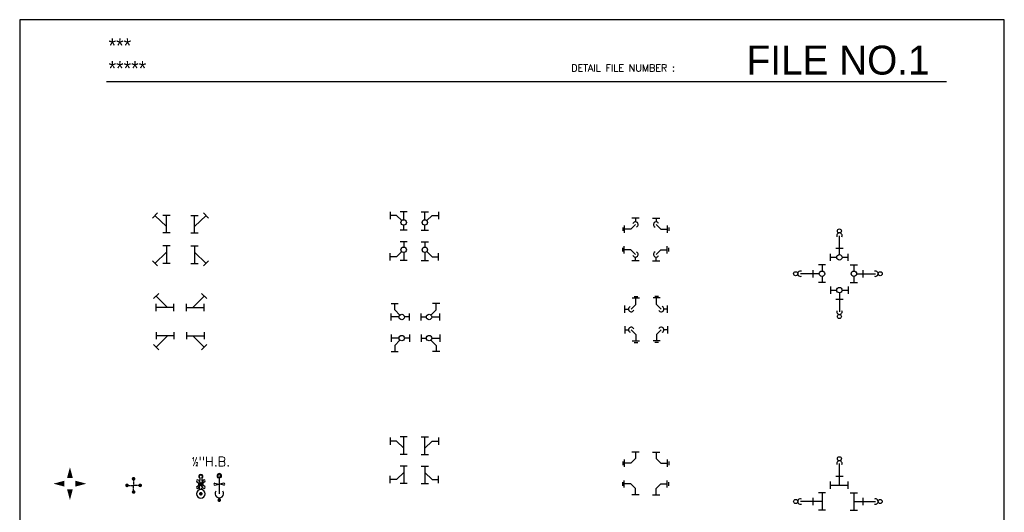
# Model space of a CAD drawing. Header units: inches. Extents: x -3803 to 26533, y -3756 to 2920.
# Tile 3 of 6: x 21841 to 22249, y 2716 to 2920. Entities that reach past the tile are written whole.
import ezdxf
from ezdxf.enums import TextEntityAlignment as Align

# ---------------------------------------------------------------- set-up
doc = ezdxf.new("R2010")
doc.units = ezdxf.units.IN
doc.header["$LTSCALE"] = 0.48
doc.header["$MEASUREMENT"] = 0
doc.linetypes.add('PHANTOM2', pattern=[1.25, 0.625, -0.125, 0.125, -0.125, 0.125, -0.125])
doc.layers.get('0').update_dxf_attribs({"linetype": 'CONTINUOUS'})
for name, color, linetype in [('ARNOTE', 4, 'CONTINUOUS'), ('M-FP-FT', 3, 'CONTINUOUS'), ('M-PL-CWFT', 3, 'CONTINUOUS'), ('M-PL-FT', 3, 'CONTINUOUS'), ('M-PL-HWFT', 2, 'CONTINUOUS'), ('M-PL-HWL', 6, 'PHANTOM2'), ('M-PL-SL', 6, 'CONTINUOUS'), ('M-PL-TXT', 3, 'CONTINUOUS'), ('STD-SHT', 1, 'CONTINUOUS')]:
    doc.layers.add(name, color=color, linetype=linetype)
doc.styles.add('80', font='simplex.shx', dxfattribs={"height": 7.68})
doc.styles.add('STD-SHT1', font='simplex')
doc.styles.add('STD-SHT2', font='X-HLVL1S.SHX')

# ---------------------------------------------------------------- blocks, each defined once
blk = doc.blocks.new('BORDER')
for p, q in [((1, 1), (0, 1)), ((0, 1), (0, 0)), ((1, 0), (1, 1))]:
    blk.add_line(p, q)
blk = doc.blocks.new('A$C03EA7574')
at = {"layer": 'M-FP-FT', "extrusion": (0, 0, -1)}
blk.add_ellipse((2.39, 2.39), major_axis=(-1.69, 1.69), ratio=1, start_param=5.497787, end_param=11.780972, dxfattribs=at)
at = {"layer": 'M-PL-CWFT'}
for p, q in [((1.8, 11), (1.8, 9.8)), ((2.98, 11), (2.98, 9.8)), ((0.2, 8.99), (2, 7.92)), ((0.2, 6.38), (2, 7.45)), ((1.09, 9.88), (2.16, 8.08)), ((1.09, 5.49), (2.16, 7.29)), ((3.7, 9.88), (2.63, 8.08)), ((3.7, 5.49), (2.63, 7.29)), ((4.59, 8.99), (2.79, 7.92)), ((4.59, 6.38), (2.79, 7.45)), ((1.8, 4.71), (1.8, 5.44)), ((2.98, 4.71), (2.98, 5.44))]:
    blk.add_line(p, q, dxfattribs=at)
at = {"layer": 'M-PL-CWFT', "const_width": 1}
blk.add_lwpolyline([(2.39, 2.89, 1), (2.39, 1.89, 1)], format="xyb", close=True, dxfattribs=at)
at = {"layer": 'M-PL-CWFT'}
blk.add_circle((2.39, 7.69), 0.459, dxfattribs=at)
blk.add_circle((2.39, 7.69), 0.459, dxfattribs=at)
for centre, radius, start, end in [((2.39, 11.93), 1.1, 302.3739, 237.6261), ((2.39, 11.76), 0.958, 307.9772, 232.0228), ((0.64, 9.44), 0.625, 45, 225), ((0.64, 5.94), 0.625, 135, 315), ((4.5, 7.62), 3.47, 166.3197, 191.7415), ((4.5, 7.62), 3.47, 207.1364, 219.0354), ((4.5, 7.62), 3.47, 140.9646, 151.5756), ((0.29, 7.62), 3.47, 28.4244, 39.0354), ((0.29, 7.62), 3.47, 320.9646, 332.8636), ((0.29, 7.62), 3.47, 348.2585, 13.6803), ((4.14, 9.44), 0.625, 315, 135), ((4.14, 5.94), 0.625, 225, 45)]:
    blk.add_arc(centre, radius, start, end, dxfattribs=at)

msp = doc.modelspace()

# ---------------------------------------------------------------- linework, layer by layer
at = {"layer": 'M-PL-CWFT'}
for p, q in [((21924.18, 2731.15), (21924.18, 2723.94)), ((21922.33, 2728.44), (21924.01, 2728.01)), ((21922.33, 2727.5), (21924.01, 2727.93)), ((21926.04, 2728.44), (21924.35, 2728.01)), ((21926.04, 2727.5), (21924.35, 2727.93))]:
    msp.add_line(p, q, dxfattribs=at)
at = {"layer": 'M-PL-CWFT', "const_width": 0.75}
msp.add_lwpolyline([(21923.81, 2721.36, 1), (21924.56, 2721.36, 1)], format="xyb", close=True, dxfattribs=at)
at = {"layer": 'M-PL-CWFT'}
msp.add_circle((21924.18, 2727.97), 0.176, dxfattribs=at)
for centre, radius, start, end in [((21924.18, 2731.42), 0.94, 298.0664, 241.9336), ((21924.18, 2731.15), 0.719, 307.9772, 232.0228), ((21922.33, 2727.97), 0.469, 90, 270), ((21926.04, 2727.97), 0.469, 270, 90), ((21924.18, 2724.1), 1.76, 145.9161, 34.0839)]:
    msp.add_arc(centre, radius, start, end, dxfattribs=at)
at = {"layer": 'M-PL-FT'}
for p, q in [((21896.46, 2838.27), (21898.58, 2840.39)), ((21919.77, 2838.27), (21917.65, 2840.39)), ((21994.98, 2840.85), (21994.98, 2837.85)), ((22002.09, 2840.83), (21999.09, 2840.83)), ((22007.86, 2840.83), (22010.86, 2840.83)), ((22014.97, 2840.85), (22014.97, 2837.85)), ((21903.8, 2839.33), (21900.8, 2839.33)), ((21912.43, 2839.33), (21915.43, 2839.33)), ((22098.12, 2838.19), (22095.12, 2838.19)), ((22103.69, 2838.19), (22106.69, 2838.19)), ((21903.8, 2832.07), (21900.8, 2832.07)), ((21912.43, 2832.07), (21915.43, 2832.07)), ((22002.09, 2833.16), (21999.09, 2833.16)), ((22007.86, 2833.16), (22010.86, 2833.16)), ((22091.34, 2834.39), (22091.34, 2832.89)), ((22092, 2835.17), (22092, 2832.17)), ((22092, 2835.17), (22092, 2832.17)), ((22109.81, 2835.17), (22109.81, 2832.17)), ((22109.81, 2835.17), (22109.81, 2832.17)), ((22110.48, 2834.39), (22110.48, 2832.89)), ((22002.09, 2828.37), (21999.09, 2828.37)), ((22007.86, 2828.37), (22010.86, 2828.37)), ((21903.8, 2826.71), (21900.8, 2826.71)), ((21912.43, 2826.71), (21915.43, 2826.71)), ((21994.98, 2820.68), (21994.98, 2823.68)), ((22014.97, 2820.68), (22014.97, 2823.68)), ((22091.34, 2824.35), (22091.34, 2825.85)), ((22092, 2823.57), (22092, 2826.57)), ((22092, 2823.57), (22092, 2826.57)), ((22109.81, 2823.57), (22109.81, 2826.57)), ((22109.81, 2823.57), (22109.81, 2826.57)), ((22110.48, 2824.35), (22110.48, 2825.85)), ((22177.52, 2820.48), (22177.52, 2823.48)), ((22179.65, 2825.72), (22182.65, 2825.72)), ((22184.78, 2820.48), (22184.78, 2823.48)), ((21896.46, 2820.51), (21898.58, 2818.38)), ((21903.8, 2819.44), (21900.8, 2819.44)), ((21912.43, 2819.44), (21915.43, 2819.44)), ((21919.77, 2820.51), (21917.65, 2818.38)), ((22002.09, 2820.7), (21999.09, 2820.7)), ((22007.86, 2820.7), (22010.86, 2820.7)), ((22098.12, 2820.56), (22095.12, 2820.56)), ((22103.69, 2820.56), (22106.69, 2820.56)), ((22170.2, 2816.68), (22170.2, 2813.68)), ((22175.44, 2818.81), (22172.44, 2818.81)), ((22185.64, 2818.81), (22188.64, 2818.81)), ((22190.88, 2816.68), (22190.88, 2813.68)), ((22175.44, 2811.55), (22172.44, 2811.55)), ((22185.64, 2811.55), (22188.64, 2811.55)), ((22177.52, 2809.89), (22177.52, 2806.89)), ((22184.78, 2809.89), (22184.78, 2806.89)), ((21899.09, 2806.98), (21896.96, 2804.86)), ((21916.85, 2806.98), (21918.97, 2804.86)), ((22095.31, 2805.13), (22098.31, 2805.13)), ((22095.31, 2805.13), (22098.31, 2805.13)), ((22096.1, 2805.8), (22097.6, 2805.8)), ((22106.92, 2805.13), (22103.92, 2805.13)), ((22106.92, 2805.13), (22103.92, 2805.13)), ((22106.14, 2805.8), (22104.64, 2805.8)), ((22179.65, 2804.65), (22182.65, 2804.65)), ((21898.03, 2799.64), (21898.03, 2802.64)), ((21905.29, 2799.64), (21905.29, 2802.64)), ((21910.65, 2799.64), (21910.65, 2802.64)), ((21917.91, 2799.64), (21917.91, 2802.64)), ((21995.37, 2802.86), (21998.37, 2802.86)), ((22015.54, 2802.86), (22012.54, 2802.86)), ((22092.3, 2799.01), (22092.3, 2802.01)), ((22109.93, 2799.01), (22109.93, 2802.01)), ((21995.39, 2795.75), (21995.39, 2798.75)), ((22003.06, 2795.75), (22003.06, 2798.75)), ((22007.85, 2795.75), (22007.85, 2798.75)), ((22015.52, 2795.75), (22015.52, 2798.75)), ((21898.03, 2791), (21898.03, 2788)), ((21905.29, 2791), (21905.29, 2788)), ((21910.65, 2791), (21910.65, 2788)), ((21917.91, 2791), (21917.91, 2788)), ((22092.3, 2793.44), (22092.3, 2790.44)), ((22109.93, 2793.44), (22109.93, 2790.44)), ((21995.39, 2789.99), (21995.39, 2786.99)), ((22003.06, 2789.99), (22003.06, 2786.99)), ((22007.85, 2789.99), (22007.85, 2786.99)), ((22015.52, 2789.99), (22015.52, 2786.99)), ((22095.31, 2787.33), (22098.31, 2787.33)), ((22095.31, 2787.33), (22098.31, 2787.33)), ((22096.1, 2786.66), (22097.6, 2786.66)), ((22106.92, 2787.33), (22103.92, 2787.33)), ((22106.92, 2787.33), (22103.92, 2787.33)), ((22106.14, 2786.66), (22104.64, 2786.66)), ((21899.09, 2783.67), (21896.96, 2785.79)), ((21916.85, 2783.67), (21918.97, 2785.79)), ((21995.37, 2782.88), (21998.37, 2782.88)), ((22015.54, 2782.88), (22012.54, 2782.88)), ((21994.98, 2747.31), (21994.98, 2744.31)), ((22002.09, 2747.54), (21999.09, 2747.54)), ((22007.86, 2747.54), (22010.86, 2747.54)), ((22014.97, 2747.31), (22014.97, 2744.31)), ((22002.09, 2740.28), (21999.09, 2740.28)), ((22007.86, 2740.28), (22010.86, 2740.28)), ((22092, 2738.16), (22092, 2735.16)), ((22092, 2738.16), (22092, 2735.16)), ((22098.12, 2741.17), (22095.12, 2741.17)), ((22103.69, 2741.17), (22106.69, 2741.17)), ((22109.81, 2738.16), (22109.81, 2735.16)), ((22109.81, 2738.16), (22109.81, 2735.16)), ((22002.09, 2735.46), (21999.09, 2735.46)), ((22007.86, 2735.46), (22010.86, 2735.46)), ((22091.34, 2737.38), (22091.34, 2735.88)), ((22110.48, 2737.38), (22110.48, 2735.88)), ((21994.98, 2728.43), (21994.98, 2731.43)), ((22014.97, 2728.43), (22014.97, 2731.43)), ((22092, 2726.55), (22092, 2729.55)), ((22092, 2726.55), (22092, 2729.55)), ((22109.81, 2726.55), (22109.81, 2729.55)), ((22109.81, 2726.55), (22109.81, 2729.55)), ((22179.65, 2731.31), (22182.65, 2731.31)), ((22002.09, 2728.2), (21999.09, 2728.2)), ((22007.86, 2728.2), (22010.86, 2728.2)), ((22091.34, 2727.34), (22091.34, 2728.84)), ((22110.48, 2727.34), (22110.48, 2728.84)), ((22177.52, 2726.07), (22177.52, 2729.07)), ((22184.78, 2726.07), (22184.78, 2729.07)), ((22098.12, 2723.54), (22095.12, 2723.54)), ((22103.69, 2723.54), (22106.69, 2723.54)), ((22170.2, 2722.27), (22170.2, 2719.27)), ((22175.44, 2724.4), (22172.44, 2724.4)), ((22185.64, 2724.4), (22188.64, 2724.4)), ((22190.88, 2722.27), (22190.88, 2719.27)), ((22175.44, 2717.14), (22172.44, 2717.14)), ((22185.64, 2717.14), (22188.64, 2717.14))]:
    msp.add_line(p, q, dxfattribs=at)
at = {"layer": 'M-PL-FT', "linetype": 'Continuous'}
for centre in [(22000.59, 2836.43), (22009.36, 2836.43), (22000.59, 2825.1), (22009.36, 2825.1), (22181.15, 2821.98), (22173.94, 2815.18), (22187.14, 2815.18), (22181.15, 2808.39), (21999.79, 2797.25), (22011.12, 2797.25), (21999.79, 2788.49), (22011.12, 2788.49)]:
    msp.add_circle(centre, 1.12, dxfattribs=at)
at = {"layer": 'M-PL-FT'}
for centre in [(22181.15, 2832.91), (22181.15, 2832.91), (22163.02, 2815.18), (22163.02, 2815.18), (22198.06, 2815.18), (22198.06, 2815.18), (22181.15, 2797.46), (22181.15, 2797.46), (22181.15, 2738.5), (22181.15, 2738.5), (22163.02, 2720.77), (22163.02, 2720.77), (22198.06, 2720.77), (22198.06, 2720.77)]:
    msp.add_circle(centre, 0.844, dxfattribs=at)
for centre, start, end in [((22096.62, 2835.57), 292.1077, 156.3595), ((22105.19, 2835.57), 23.6405, 247.8923), ((22181.15, 2830.94), 337.8741, 202.1259), ((22096.62, 2823.17), 203.6405, 67.8923), ((22105.19, 2823.17), 112.1077, 336.3595), ((22164.99, 2815.18), 67.8741, 292.1259), ((22196.09, 2815.18), 247.8741, 112.1259), ((22094.91, 2800.51), 113.6405, 337.8923), ((22107.32, 2800.51), 202.1077, 66.3595), ((22181.15, 2799.43), 157.8741, 22.1259), ((22094.91, 2791.94), 22.1077, 246.3595), ((22107.32, 2791.94), 293.6405, 157.8923), ((22181.15, 2736.53), 337.8741, 202.1259), ((22164.99, 2720.77), 67.8741, 292.1259), ((22196.09, 2720.77), 247.8741, 112.1259)]:
    msp.add_arc(centre, 1.12, start, end, dxfattribs=at)
at = {"layer": 'M-PL-HWFT', "const_width": 0.75}
for points in [[(21889.05, 2730.2, 1), (21888.3, 2730.2, 1)], [(21885.94, 2727.84, 1), (21885.94, 2727.09, 1)], [(21888.3, 2724.73, 1), (21889.05, 2724.73, 1)], [(21891.41, 2727.09, 1), (21891.41, 2727.84, 1)]]:
    msp.add_lwpolyline(points, format="xyb", close=True, dxfattribs=at)
at = {"layer": 'M-PL-HWL'}
for p in [(21888.67, 2730.2), (21885.94, 2727.46), (21888.67, 2724.73), (21891.41, 2727.46)]:
    msp.add_line(p, (21888.67, 2727.46), dxfattribs=at)
for points in [[(21862.3, 2735), (21863.5, 2730.5), (21861.09, 2730.5)], [(21855.47, 2728.17), (21859.97, 2726.97), (21859.97, 2729.38)], [(21862.3, 2721.38), (21863.5, 2725.88), (21861.09, 2725.88)], [(21869.09, 2728.17), (21864.59, 2726.97), (21864.59, 2729.38)]]:
    msp.add_solid(points, dxfattribs=at)
at = {"layer": 'M-PL-SL'}
for p, q in [((22000.59, 2837.55), (22000.59, 2840.83)), ((22009.36, 2837.55), (22009.36, 2840.83)), ((21897.52, 2839.33), (21902.3, 2834.68)), ((21902.3, 2832.07), (21902.3, 2839.33)), ((21913.93, 2832.07), (21913.93, 2839.33)), ((21918.71, 2839.33), (21913.93, 2834.68)), ((21997.59, 2839.35), (21994.98, 2839.35)), ((21997.59, 2839.35), (21999.79, 2837.21)), ((22012.36, 2839.35), (22010.16, 2837.21)), ((22012.36, 2839.35), (22014.97, 2839.35)), ((22096.62, 2838.19), (22096.62, 2836.7)), ((22105.19, 2838.19), (22105.19, 2836.7)), ((22000.59, 2833.16), (22000.59, 2835.3)), ((22009.36, 2833.16), (22009.36, 2835.3)), ((22094.67, 2833.67), (22092, 2833.67)), ((22094.67, 2833.67), (22096.62, 2835.57)), ((22107.14, 2833.67), (22105.19, 2835.57)), ((22107.14, 2833.67), (22109.81, 2833.67)), ((22000.59, 2828.37), (22000.59, 2826.23)), ((22009.36, 2828.37), (22009.36, 2826.23)), ((22181.15, 2823.11), (22181.15, 2830.94)), ((21897.52, 2819.44), (21902.3, 2824.1)), ((21902.3, 2826.71), (21902.3, 2819.44)), ((21913.93, 2826.71), (21913.93, 2819.44)), ((21918.71, 2819.44), (21913.93, 2824.1)), ((21997.59, 2822.18), (21999.79, 2824.32)), ((22000.59, 2823.98), (22000.59, 2820.7)), ((22009.36, 2823.98), (22009.36, 2820.7)), ((22012.36, 2822.18), (22010.16, 2824.32)), ((22094.67, 2825.07), (22092, 2825.07)), ((22094.67, 2825.07), (22096.62, 2823.17)), ((22107.14, 2825.07), (22105.19, 2823.17)), ((22107.14, 2825.07), (22109.81, 2825.07)), ((21997.59, 2822.18), (21994.98, 2822.18)), ((22012.36, 2822.18), (22014.97, 2822.18)), ((22096.62, 2820.56), (22096.62, 2822.04)), ((22105.19, 2820.56), (22105.19, 2822.04)), ((22177.52, 2821.98), (22180.02, 2821.98)), ((22182.27, 2821.98), (22184.78, 2821.98)), ((22173.94, 2818.81), (22173.94, 2816.3)), ((22187.14, 2818.81), (22187.14, 2816.3)), ((22172.82, 2815.18), (22164.99, 2815.18)), ((22173.94, 2814.05), (22173.94, 2811.55)), ((22187.14, 2814.05), (22187.14, 2811.55)), ((22188.26, 2815.18), (22196.09, 2815.18)), ((22177.52, 2808.39), (22180.02, 2808.39)), ((22181.15, 2807.26), (22181.15, 2799.43)), ((22182.27, 2808.39), (22184.78, 2808.39)), ((21898.03, 2805.92), (21902.68, 2801.14)), ((21917.91, 2805.92), (21913.26, 2801.14)), ((22096.81, 2802.46), (22096.81, 2805.13)), ((22105.42, 2802.46), (22105.42, 2805.13)), ((21905.29, 2801.14), (21898.03, 2801.14)), ((21910.65, 2801.14), (21917.91, 2801.14)), ((21996.87, 2800.25), (21996.87, 2802.86)), ((21996.87, 2800.25), (21999.01, 2798.06)), ((22014.04, 2800.25), (22011.9, 2798.06)), ((22014.04, 2800.25), (22014.04, 2802.86)), ((22092.3, 2800.51), (22093.79, 2800.51)), ((22096.81, 2802.46), (22094.91, 2800.51)), ((22105.42, 2802.46), (22107.32, 2800.51)), ((22109.93, 2800.51), (22108.44, 2800.51)), ((21998.67, 2797.25), (21995.39, 2797.25)), ((22003.06, 2797.25), (22000.92, 2797.25)), ((22007.85, 2797.25), (22009.99, 2797.25)), ((22012.24, 2797.25), (22015.52, 2797.25)), ((22092.3, 2791.94), (22093.79, 2791.94)), ((22096.81, 2789.99), (22094.91, 2791.94)), ((22105.42, 2789.99), (22107.32, 2791.94)), ((22109.93, 2791.94), (22108.44, 2791.94)), ((21905.29, 2789.5), (21898.03, 2789.5)), ((21898.03, 2784.73), (21902.68, 2789.5)), ((21910.65, 2789.5), (21917.91, 2789.5)), ((21917.91, 2784.73), (21913.26, 2789.5)), ((21998.67, 2788.49), (21995.39, 2788.49)), ((21996.87, 2785.49), (21999.01, 2787.68)), ((22003.06, 2788.49), (22000.92, 2788.49)), ((22007.85, 2788.49), (22009.99, 2788.49)), ((22014.04, 2785.49), (22011.9, 2787.68)), ((22012.24, 2788.49), (22015.52, 2788.49)), ((22096.81, 2789.99), (22096.81, 2787.33)), ((22105.42, 2789.99), (22105.42, 2787.33)), ((21996.87, 2785.49), (21996.87, 2782.88)), ((22014.04, 2785.49), (22014.04, 2782.88)), ((22000.59, 2740.28), (22000.59, 2747.54)), ((22009.36, 2740.28), (22009.36, 2747.54)), ((21997.59, 2745.81), (21994.98, 2745.81)), ((21997.59, 2745.81), (22000.59, 2742.89)), ((22012.36, 2745.81), (22009.36, 2742.89)), ((22012.36, 2745.81), (22014.97, 2745.81)), ((22094.67, 2736.66), (22096.62, 2738.56)), ((22096.62, 2741.17), (22096.62, 2738.56)), ((22105.19, 2741.17), (22105.19, 2738.56)), ((22107.14, 2736.66), (22105.19, 2738.56)), ((22000.59, 2735.46), (22000.59, 2728.2)), ((22009.36, 2735.46), (22009.36, 2728.2)), ((22094.67, 2736.66), (22092, 2736.66)), ((22107.14, 2736.66), (22109.81, 2736.66)), ((22181.15, 2727.57), (22181.15, 2736.53)), ((21997.59, 2729.93), (21994.98, 2729.93)), ((21997.59, 2729.93), (22000.59, 2732.85)), ((22012.36, 2729.93), (22009.36, 2732.85)), ((22012.36, 2729.93), (22014.97, 2729.93)), ((22094.67, 2728.05), (22092, 2728.05)), ((22094.67, 2728.05), (22096.62, 2726.16)), ((22096.62, 2723.54), (22096.62, 2726.16)), ((22107.14, 2728.05), (22105.19, 2726.16)), ((22105.19, 2723.54), (22105.19, 2726.16)), ((22107.14, 2728.05), (22109.81, 2728.05)), ((22177.52, 2727.57), (22184.78, 2727.57)), ((22173.94, 2724.4), (22173.94, 2717.14)), ((22187.14, 2724.4), (22187.14, 2717.14)), ((22173.94, 2720.77), (22164.99, 2720.77)), ((22187.14, 2720.77), (22196.09, 2720.77))]:
    msp.add_line(p, q, dxfattribs=at)
at = {"layer": 'STD-SHT', "color": 5}
msp.add_line((22225.48, 2894.64), (21877.48, 2894.64), dxfattribs=at)

# ---------------------------------------------------------------- block references
at = {"layer": 'ARNOTE', "xscale": 0.75, "yscale": 0.75, "zscale": 0.75}
msp.add_blockref('A$C03EA7574', (21914.75, 2722.21), dxfattribs=at)
at = {"layer": 'STD-SHT', "xscale": 407.9999907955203, "yscale": 527.9999880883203, "zscale": 407.9999907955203}
msp.add_blockref('BORDER', (21841.48, 2392.45), dxfattribs=at)

# ---------------------------------------------------------------- texts
at = {"layer": 'M-PL-TXT', "style": '80'}
msp.add_text('½"H.B.', height=3.84, dxfattribs=at).set_placement((21912.74, 2735.39))
at = {"layer": 'STD-SHT', "color": 2}
for s, height, style, p in [('***', 6, 'STD-SHT2', (21878.31, 2906.72)), ('*****', 6, 'STD-SHT2', (21878.31, 2897.3)), ('DETAIL FILE NUMBER :', 2.88, 'STD-SHT1', (22070.05, 2899.05))]:
    msp.add_text(s, height=height, dxfattribs=dict(at, style=style)).set_placement(p)
at = {"layer": 'STD-SHT', "color": 3, "style": 'STD-SHT2'}
msp.add_text('FILE NO.1', height=12, dxfattribs=at).set_placement((22180.61, 2903.71), align=Align.MIDDLE)

doc.saveas('drawing.dxf')
